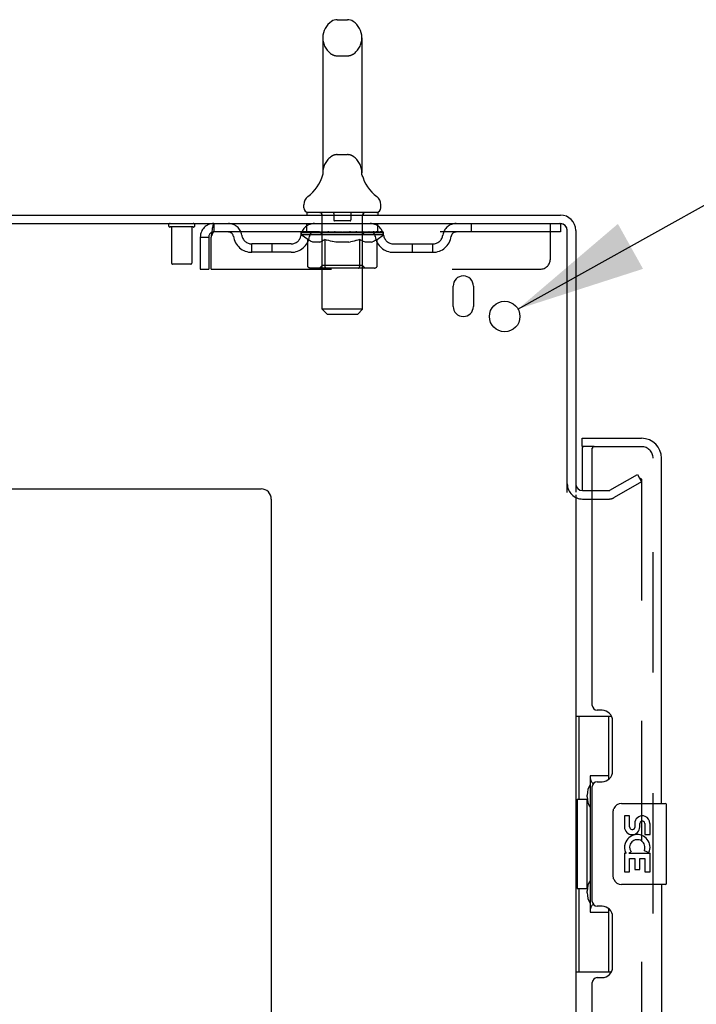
# Model space of a CAD drawing. Header units: inches. Extents: x 0 to 270, y 0 to 175.
# Tile 7 of 81: x 23 to 31, y 113 to 126. Entities that reach past the tile are written whole.
import ezdxf

# ---------------------------------------------------------------- set-up
doc = ezdxf.new("R2010")
doc.units = ezdxf.units.IN
doc.header["$LTSCALE"] = 14.84127
doc.header["$MEASUREMENT"] = 0
doc.linetypes.add('HIDDEN', pattern=[0.2, 0.1, -0.1])
doc.layers.get('0').update_dxf_attribs({"linetype": 'CONTINUOUS'})
for name, color, linetype in [('DEFAULT_2', 8, 'HIDDEN'), ('DIMENSIONS', 7, 'CONTINUOUS'), ('LEFTHAND_DOOR_ASSEMBLY', 7, 'CONTINUOUS'), ('RIGHTHAND_DOOR_ASSEMBLY', 7, 'CONTINUOUS')]:
    doc.layers.add(name, color=color, linetype=linetype)
doc.styles.get("Standard").update_dxf_attribs({"font": 'arial.ttf'})
doc.styles.add('TEXTSTYLE_1', font='gdt', dxfattribs={"width": 0.8})
doc.dimstyles.new('DIMSTYLE_2', dxfattribs={"dimtxt": 1.190476, "dimasz": 1.587302, "dimexe": 0.09, "dimexo": 0.07, "dimgap": 0.09, "dimtad": 0, "dimtih": 1, "dimtoh": 1, "dimzin": 4, "dimdsep": 46, "dimtxsty": 'Standard', "dimblk": '_FILLED', "dimblk1": '_FILLED', "dimblk2": '_FILLED', "dimcen": 0.09, "dimadec": 3, "dimazin": 1, "dimtfac": 1, "dimtdec": 3, "dimtofl": 0, "dimtmove": 0, "dimatfit": 1, "dimldrblk": '_FILLED', "dimfxl": 0, "dimtolj": 1, "dimtzin": 4, "dimarcsym": 0})

# ---------------------------------------------------------------- blocks, each defined once
blk = doc.blocks.new('_FILLED')
at = {"color": 0, "linetype": 'ByBlock'}
blk.add_solid([(0, 0), (-1, 0.2), (-1, -0.2)], dxfattribs=at)
blk = doc.blocks.new('*D26')
at = {"layer": 'DIMENSIONS', "color": 2, "linetype": 'Continuous'}
for p, q in [((28.903, 121.944), (31.98, 123.661)), ((31.98, 123.661), (33.369, 123.661))]:
    blk.add_line(p, q, dxfattribs=at)
at = {"layer": 'DIMENSIONS', "color": 2, "linetype": 'Continuous', "xscale": 1.5873015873, "yscale": 1.5873015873, "zscale": 1.5873015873, "rotation": 209.1540166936}
blk.add_blockref('_FILLED', (28.903, 121.944), dxfattribs=at)
at = {"layer": 'DIMENSIONS', "color": 2, "linetype": 'Continuous', "insert": (33.964, 124.256), "char_height": 1.19048, "width": 3.89744, "attachment_point": 1, "line_spacing_factor": 0.9, "style": 'TEXTSTYLE_1'}
blk.add_mtext('{\\fgdt;n}\\fArial;.38', dxfattribs=at)

msp = doc.modelspace()

# ---------------------------------------------------------------- linework, layer by layer
at = {"color": 7, "linetype": 'Continuous'}
for p, q in [((26.676, 125.511), (26.803, 125.511)), ((26.498, 125.288), (26.498, 123.625)), ((26.981, 125.288), (26.981, 123.625)), ((26.493, 123.581), (26.492, 123.58)), ((26.497, 123.597), (26.496, 123.596)), ((26.496, 123.596), (26.496, 123.595)), ((26.498, 123.604), (26.497, 123.603)), ((26.497, 123.603), (26.497, 123.602)), ((26.497, 123.602), (26.497, 123.601)), ((26.497, 123.601), (26.497, 123.6)), ((26.497, 123.6), (26.497, 123.599)), ((26.497, 123.599), (26.497, 123.598)), ((26.497, 123.598), (26.497, 123.597)), ((26.498, 123.625), (26.498, 123.621)), ((26.498, 123.606), (26.498, 123.605)), ((26.498, 123.605), (26.498, 123.604)), ((26.981, 123.621), (26.981, 123.625)), ((26.981, 123.62), (26.981, 123.621)), ((26.983, 123.596), (26.983, 123.597)), ((26.983, 123.595), (26.983, 123.596)), ((26.983, 123.594), (26.983, 123.595)), ((26.987, 123.58), (26.987, 123.581)), ((26.987, 123.581), (26.987, 123.581)), ((26.265, 123.193), (26.265, 123.231)), ((27.215, 123.193), (27.215, 123.231)), ((26.302, 123.133), (26.302, 123.103)), ((27.177, 123.133), (26.302, 123.133)), ((27.177, 123.133), (27.177, 123.103))]:
    msp.add_line(p, q, dxfattribs=at)
at = {"color": 3, "linetype": 'Continuous'}
for p, q in [((11.667, 123.103), (29.426, 123.103)), ((11.615, 122.999), (29.421, 122.999)), ((29.511, 119.685), (29.511, 122.909)), ((29.615, 122.914), (29.615, 119.686)), ((28.105, 121.978), (28.105, 122.228)), ((28.355, 122.228), (28.355, 121.978)), ((13.865, 119.728), (25.74, 119.728)), ((29.615, 119.655), (29.615, 58.551)), ((29.7, 119.707), (29.819, 119.707)), ((25.865, 119.603), (25.865, 57.228))]:
    msp.add_line(p, q, dxfattribs=at)
at = {"color": 7, "linetype": 'Continuous'}
for points in [[(26.496, 123.595), (26.496, 123.594), (26.496, 123.594)], [(26.498, 123.621), (26.498, 123.62), (26.498, 123.619), (26.498, 123.618), (26.498, 123.618), (26.498, 123.617), (26.498, 123.616), (26.498, 123.616), (26.498, 123.615), (26.498, 123.615), (26.498, 123.614), (26.498, 123.613), (26.498, 123.613), (26.498, 123.612), (26.498, 123.611), (26.498, 123.611), (26.498, 123.61), (26.498, 123.61), (26.498, 123.609), (26.498, 123.609), (26.498, 123.608), (26.498, 123.607), (26.498, 123.607), (26.498, 123.606)], [(26.982, 123.601), (26.982, 123.601), (26.982, 123.602), (26.982, 123.602), (26.982, 123.603), (26.982, 123.603), (26.982, 123.604), (26.982, 123.605), (26.982, 123.605), (26.982, 123.606), (26.982, 123.607), (26.982, 123.607), (26.982, 123.608), (26.982, 123.608), (26.981, 123.609), (26.981, 123.61), (26.981, 123.61), (26.981, 123.611), (26.981, 123.612), (26.981, 123.612), (26.981, 123.613), (26.981, 123.614), (26.981, 123.614), (26.981, 123.615), (26.981, 123.616), (26.981, 123.617), (26.981, 123.617), (26.981, 123.618), (26.981, 123.619), (26.981, 123.62)], [(26.983, 123.597), (26.983, 123.598), (26.983, 123.598), (26.983, 123.599), (26.983, 123.599), (26.982, 123.6), (26.982, 123.601)]]:
    msp.add_lwpolyline(points, dxfattribs=at)
at = {"color": 3, "linetype": 'Continuous'}
msp.add_circle((28.74, 121.853), 0.188, dxfattribs=at)
at = {"color": 7, "linetype": 'Continuous'}
for centre, radius, start, end in [((26.74, 125.288), 0.241, 123.1848, 180), ((26.676, 125.386), 0.125, 90, 123.1848), ((26.803, 125.386), 0.125, 56.8152, 90), ((26.74, 125.288), 0.241, 0, 56.8152), ((26.016, 123.732), 0.5, 306.7414, 344.6791), ((27.464, 123.732), 0.5, 195.3209, 233.2586), ((26.39, 123.231), 0.125, 126.7414, 180), ((27.09, 123.231), 0.125, 0, 53.2586), ((26.325, 123.193), 0.06, 180, 270), ((27.155, 123.193), 0.06, 270, 360), ((29.426, 122.914), 0.085, 4.4898, 85.5102)]:
    msp.add_arc(centre, radius, start, end, dxfattribs=at)
at = {"color": 3, "linetype": 'Continuous'}
for centre, radius, start, end in [((29.426, 122.914), 0.189, 0, 90), ((29.421, 122.909), 0.09, 0, 90), ((28.23, 122.228), 0.125, 0, 180), ((28.23, 121.978), 0.125, 180, 360), ((29.7, 119.792), 0.085, 180, 270), ((25.74, 119.603), 0.125, 0, 90)]:
    msp.add_arc(centre, radius, start, end, dxfattribs=at)
at = {"layer": 'DEFAULT_2', "color": 8, "linetype": 'HIDDEN'}
for p, q in [((26.676, 125.066), (26.803, 125.066)), ((26.676, 123.848), (26.803, 123.848)), ((26.492, 123.58), (26.492, 123.58)), ((26.497, 123.604), (26.497, 123.603)), ((26.497, 123.603), (26.497, 123.602)), ((26.497, 123.602), (26.497, 123.601)), ((26.497, 123.601), (26.497, 123.6)), ((26.497, 123.6), (26.497, 123.599)), ((26.497, 123.599), (26.497, 123.598)), ((26.497, 123.598), (26.497, 123.597)), ((26.498, 123.62), (26.498, 123.619)), ((26.498, 123.616), (26.498, 123.615)), ((26.498, 123.613), (26.498, 123.613)), ((26.498, 123.613), (26.498, 123.613)), ((26.498, 123.612), (26.498, 123.612)), ((26.498, 123.611), (26.498, 123.611)), ((26.498, 123.611), (26.498, 123.611)), ((26.498, 123.61), (26.498, 123.61)), ((26.498, 123.606), (26.498, 123.605)), ((26.498, 123.606), (26.498, 123.606)), ((26.498, 123.605), (26.498, 123.604)), ((26.981, 123.621), (26.981, 123.621)), ((26.981, 123.617), (26.981, 123.617)), ((26.981, 123.614), (26.981, 123.614)), ((26.981, 123.613), (26.981, 123.613)), ((26.981, 123.612), (26.981, 123.612)), ((26.982, 123.605), (26.982, 123.605)), ((26.983, 123.598), (26.983, 123.598)), ((26.983, 123.596), (26.983, 123.597)), ((26.983, 123.595), (26.983, 123.595)), ((26.482, 123.133), (26.482, 123.103)), ((26.491, 121.943), (26.491, 123.103)), ((26.635, 123.123), (26.635, 123.043)), ((26.845, 123.123), (26.845, 123.043)), ((26.989, 121.943), (26.989, 123.103)), ((26.997, 123.133), (26.997, 123.103)), ((24.903, 122.956), (24.619, 122.956)), ((24.637, 122.956), (24.637, 122.509)), ((24.885, 122.956), (24.885, 122.509)), ((25.157, 122.999), (25.157, 122.895)), ((26.302, 122.895), (26.302, 122.999)), ((26.835, 123.033), (26.645, 123.033)), ((27.177, 122.895), (27.177, 122.999)), ((28.327, 122.999), (28.327, 122.895)), ((29.302, 122.561), (29.302, 122.999)), ((29.421, 122.999), (29.427, 122.999)), ((29.427, 122.999), (29.427, 122.895)), ((24.99, 122.832), (24.99, 122.436)), ((24.99, 122.832), (25.094, 122.832)), ((25.094, 122.832), (25.094, 122.436)), ((25.124, 122.436), (25.124, 122.832)), ((29.427, 122.895), (25.157, 122.895)), ((26.234, 122.858), (26.234, 122.895)), ((26.313, 122.802), (26.234, 122.858)), ((27.246, 122.858), (26.234, 122.858)), ((26.241, 122.89), (26.241, 122.895)), ((26.248, 122.887), (26.248, 122.89)), ((26.248, 122.887), (27.231, 122.887)), ((26.255, 122.887), (26.255, 122.89)), ((26.256, 122.887), (26.256, 122.89)), ((26.264, 122.89), (26.264, 122.895)), ((26.277, 122.887), (26.277, 122.89)), ((26.279, 122.887), (26.279, 122.89)), ((26.301, 122.89), (26.301, 122.895)), ((26.313, 122.887), (26.313, 122.89)), ((26.315, 122.887), (26.315, 122.89)), ((26.478, 122.889), (26.317, 122.889)), ((26.352, 122.89), (26.352, 122.895)), ((26.353, 122.887), (26.353, 122.889)), ((26.354, 122.887), (26.354, 122.889)), ((26.356, 122.887), (26.356, 122.889)), ((26.362, 122.887), (26.362, 122.89)), ((26.362, 122.887), (26.362, 122.889)), ((26.365, 122.887), (26.365, 122.89)), ((26.367, 122.887), (26.367, 122.89)), ((26.371, 122.887), (26.371, 122.889)), ((26.382, 122.887), (26.382, 122.889)), ((26.397, 122.887), (26.397, 122.891)), ((26.397, 122.887), (26.397, 122.889)), ((26.413, 122.887), (26.413, 122.889)), ((26.414, 122.89), (26.414, 122.895)), ((26.422, 122.887), (26.422, 122.89)), ((26.425, 122.887), (26.425, 122.89)), ((26.433, 122.887), (26.433, 122.889)), ((26.442, 122.887), (26.442, 122.893)), ((26.454, 122.887), (26.454, 122.889)), ((26.457, 122.887), (26.457, 122.889)), ((26.478, 122.887), (26.478, 122.889)), ((26.532, 122.889), (26.482, 122.889)), ((26.487, 122.89), (26.487, 122.895)), ((26.49, 122.48), (26.49, 122.855)), ((26.492, 122.887), (26.492, 122.89)), ((26.496, 122.887), (26.496, 122.89)), ((26.501, 122.887), (26.501, 122.894)), ((26.504, 122.887), (26.504, 122.889)), ((26.513, 122.887), (26.513, 122.889)), ((26.532, 122.887), (26.532, 122.889)), ((26.592, 122.889), (26.545, 122.889)), ((26.561, 122.887), (26.561, 122.889)), ((26.567, 122.89), (26.567, 122.895)), ((26.57, 122.887), (26.57, 122.89)), ((26.571, 122.887), (26.571, 122.894)), ((26.574, 122.887), (26.574, 122.89)), ((26.58, 122.887), (26.58, 122.89)), ((26.592, 122.887), (26.592, 122.889)), ((26.656, 122.889), (26.613, 122.889)), ((26.623, 122.887), (26.623, 122.889)), ((26.648, 122.889), (26.74, 122.895)), ((26.652, 122.89), (26.652, 122.895)), ((26.652, 122.89), (26.652, 122.895)), ((26.652, 122.895), (26.652, 122.895)), ((26.652, 122.887), (26.652, 122.89)), ((26.655, 122.887), (26.655, 122.89)), ((26.656, 122.887), (26.656, 122.89)), ((26.656, 122.887), (26.656, 122.889)), ((26.723, 122.889), (26.685, 122.889)), ((26.689, 122.887), (26.689, 122.889)), ((26.723, 122.887), (26.723, 122.889)), ((26.738, 122.89), (26.738, 122.89)), ((26.738, 122.887), (26.738, 122.89)), ((26.738, 122.887), (26.738, 122.89)), ((26.74, 122.89), (26.74, 122.895)), ((26.74, 122.895), (26.831, 122.889)), ((26.742, 122.887), (26.742, 122.89)), ((26.742, 122.887), (26.742, 122.89)), ((26.742, 122.89), (26.742, 122.89)), ((26.756, 122.887), (26.756, 122.889)), ((26.756, 122.889), (26.795, 122.889)), ((26.79, 122.887), (26.79, 122.889)), ((26.823, 122.887), (26.823, 122.89)), ((26.823, 122.887), (26.823, 122.889)), ((26.823, 122.889), (26.867, 122.889)), ((26.824, 122.887), (26.824, 122.89)), ((26.827, 122.89), (26.827, 122.895)), ((26.827, 122.895), (26.828, 122.895)), ((26.827, 122.887), (26.827, 122.89)), ((26.828, 122.89), (26.828, 122.895)), ((26.856, 122.887), (26.856, 122.889)), ((26.888, 122.887), (26.888, 122.889)), ((26.888, 122.889), (26.935, 122.889)), ((26.9, 122.887), (26.9, 122.89)), ((26.906, 122.887), (26.906, 122.89)), ((26.908, 122.887), (26.908, 122.894)), ((26.91, 122.887), (26.91, 122.89)), ((26.913, 122.89), (26.913, 122.895)), ((26.919, 122.887), (26.919, 122.889)), ((26.955, 122.803), (26.931, 122.795)), ((26.947, 122.887), (26.947, 122.889)), ((26.947, 122.889), (26.997, 122.889)), ((26.955, 122.478), (26.955, 122.803)), ((26.955, 122.803), (26.967, 122.795)), ((26.967, 122.887), (26.967, 122.889)), ((26.976, 122.887), (26.976, 122.889)), ((26.979, 122.887), (26.979, 122.894)), ((26.984, 122.887), (26.984, 122.89)), ((26.987, 122.887), (26.987, 122.89)), ((26.99, 122.48), (26.99, 122.855)), ((26.993, 122.89), (26.993, 122.895)), ((27.001, 122.887), (27.001, 122.889)), ((27.001, 122.889), (27.246, 122.889)), ((27.023, 122.887), (27.023, 122.889)), ((27.025, 122.887), (27.025, 122.889)), ((27.038, 122.887), (27.038, 122.893)), ((27.047, 122.887), (27.047, 122.889)), ((27.054, 122.887), (27.054, 122.89)), ((27.057, 122.887), (27.057, 122.89)), ((27.065, 122.89), (27.065, 122.895)), ((27.066, 122.887), (27.066, 122.889)), ((27.083, 122.887), (27.083, 122.891)), ((27.083, 122.887), (27.083, 122.889)), ((27.097, 122.887), (27.097, 122.889)), ((27.109, 122.887), (27.109, 122.889)), ((27.112, 122.887), (27.112, 122.89)), ((27.115, 122.887), (27.115, 122.89)), ((27.118, 122.887), (27.118, 122.89)), ((27.118, 122.887), (27.118, 122.889)), ((27.123, 122.887), (27.123, 122.889)), ((27.126, 122.887), (27.126, 122.889)), ((27.126, 122.887), (27.126, 122.889)), ((27.127, 122.89), (27.127, 122.895)), ((27.149, 122.892), (27.245, 122.893)), ((27.149, 122.889), (27.149, 122.892)), ((27.169, 122.803), (27.157, 122.795)), ((27.164, 122.887), (27.164, 122.89)), ((27.167, 122.887), (27.167, 122.89)), ((27.169, 122.803), (27.246, 122.858)), ((27.169, 122.478), (27.169, 122.803)), ((27.178, 122.89), (27.178, 122.895)), ((27.201, 122.887), (27.201, 122.89)), ((27.202, 122.887), (27.202, 122.89)), ((27.215, 122.89), (27.215, 122.895)), ((27.223, 122.887), (27.223, 122.89)), ((27.224, 122.887), (27.224, 122.89)), ((27.231, 122.887), (27.231, 122.89)), ((27.238, 122.89), (27.238, 122.895)), ((27.245, 122.889), (27.245, 122.893)), ((27.246, 122.858), (27.246, 122.89)), ((25.625, 122.644), (25.625, 122.748)), ((26.108, 122.748), (25.625, 122.748)), ((25.875, 122.644), (25.875, 122.748)), ((26.313, 122.478), (26.313, 122.802)), ((26.313, 122.802), (26.324, 122.794)), ((26.335, 122.788), (26.324, 122.794)), ((26.346, 122.782), (26.335, 122.788)), ((26.357, 122.776), (26.346, 122.782)), ((26.367, 122.772), (26.357, 122.777)), ((26.378, 122.768), (26.367, 122.772)), ((26.461, 122.768), (26.378, 122.768)), ((26.461, 122.768), (26.472, 122.772)), ((26.483, 122.777), (26.472, 122.772)), ((26.494, 122.782), (26.483, 122.777)), ((26.505, 122.788), (26.493, 122.782)), ((26.516, 122.795), (26.504, 122.788)), ((26.527, 122.802), (26.515, 122.795)), ((26.527, 122.478), (26.527, 122.802)), ((26.527, 122.802), (26.55, 122.795)), ((26.572, 122.788), (26.55, 122.795)), ((26.595, 122.782), (26.572, 122.788)), ((26.617, 122.776), (26.594, 122.782)), ((26.639, 122.772), (26.616, 122.776)), ((26.661, 122.768), (26.639, 122.772)), ((26.819, 122.768), (26.661, 122.768)), ((26.819, 122.768), (26.841, 122.772)), ((26.864, 122.777), (26.841, 122.772)), ((26.886, 122.782), (26.863, 122.777)), ((26.909, 122.788), (26.886, 122.782)), ((26.931, 122.795), (26.908, 122.788)), ((26.978, 122.788), (26.966, 122.795)), ((26.99, 122.782), (26.978, 122.788)), ((27.001, 122.776), (26.99, 122.782)), ((27.013, 122.772), (27.001, 122.776)), ((27.024, 122.768), (27.012, 122.772)), ((27.099, 122.768), (27.024, 122.768)), ((27.099, 122.768), (27.11, 122.772)), ((27.122, 122.777), (27.11, 122.772)), ((27.133, 122.782), (27.122, 122.776)), ((27.145, 122.788), (27.133, 122.782)), ((27.157, 122.795), (27.145, 122.788)), ((27.371, 122.748), (27.854, 122.748)), ((27.604, 122.644), (27.604, 122.748)), ((27.854, 122.644), (27.854, 122.748)), ((26.108, 122.644), (25.625, 122.644)), ((27.371, 122.644), (27.854, 122.644)), ((24.875, 122.499), (24.647, 122.499)), ((27.134, 122.449), (26.347, 122.449)), ((26.49, 122.48), (26.458, 122.449)), ((26.99, 122.48), (26.49, 122.48)), ((26.531, 122.459), (26.529, 122.462)), ((26.536, 122.452), (26.534, 122.454)), ((26.54, 122.449), (26.538, 122.451)), ((26.542, 122.449), (26.54, 122.449)), ((26.544, 122.449), (26.542, 122.449)), ((26.99, 122.48), (27.022, 122.449)), ((24.99, 122.436), (25.094, 122.436)), ((25.124, 122.436), (29.177, 122.436)), ((26.551, 121.883), (26.491, 121.943)), ((26.989, 121.943), (26.491, 121.943)), ((26.551, 121.883), (26.929, 121.883)), ((26.929, 121.883), (26.989, 121.943)), ((30.036, 119.711), (30.375, 119.907)), ((30.375, 119.907), (30.427, 119.817)), ((30.427, 119.817), (30.088, 119.621)), ((30.427, 119.837), (30.427, 58.368)), ((29.819, 119.707), (30.019, 119.707)), ((29.7, 119.603), (30.019, 119.603))]:
    msp.add_line(p, q, dxfattribs=at)
for points in [[(26.983, 123.595), (26.983, 123.596), (26.983, 123.596)], [(25.157, 122.999), (25.154, 122.998), (25.152, 122.995), (25.15, 122.989), (25.147, 122.982), (25.145, 122.973), (25.143, 122.962), (25.14, 122.95), (25.138, 122.936), (25.136, 122.921), (25.133, 122.904), (25.131, 122.887), (25.128, 122.869), (25.126, 122.851), (25.124, 122.832)], [(25.157, 122.895), (25.154, 122.894), (25.152, 122.893), (25.15, 122.891), (25.147, 122.889), (25.145, 122.885), (25.143, 122.881), (25.14, 122.876), (25.138, 122.871), (25.136, 122.865), (25.133, 122.859), (25.131, 122.853), (25.128, 122.846), (25.126, 122.839), (25.124, 122.832)], [(26.347, 122.449), (26.343, 122.449), (26.339, 122.449), (26.335, 122.451), (26.331, 122.452), (26.327, 122.454), (26.324, 122.456), (26.321, 122.459), (26.318, 122.462), (26.316, 122.466), (26.314, 122.47), (26.313, 122.474), (26.313, 122.478)], [(26.528, 122.466), (26.527, 122.47), (26.527, 122.474), (26.527, 122.478)], [(26.529, 122.462), (26.528, 122.466), (26.527, 122.47), (26.527, 122.474), (26.527, 122.478)], [(26.538, 122.451), (26.536, 122.452), (26.534, 122.454), (26.532, 122.456), (26.531, 122.459)], [(26.937, 122.449), (26.94, 122.449), (26.942, 122.449), (26.944, 122.451), (26.946, 122.452), (26.947, 122.454), (26.949, 122.456), (26.951, 122.459), (26.952, 122.462), (26.953, 122.466), (26.954, 122.47), (26.954, 122.474), (26.955, 122.478)], [(27.134, 122.449), (27.138, 122.449), (27.142, 122.449), (27.147, 122.451), (27.15, 122.452), (27.154, 122.454), (27.158, 122.456), (27.161, 122.459), (27.163, 122.462), (27.165, 122.466), (27.167, 122.47), (27.168, 122.474), (27.169, 122.478)], [(30.41, 119.857), (30.41, 119.857), (30.408, 119.857), (30.406, 119.857), (30.404, 119.856), (30.402, 119.855)], [(30.414, 119.857), (30.412, 119.857), (30.41, 119.857)], [(30.414, 119.857), (30.415, 119.856), (30.417, 119.855), (30.419, 119.854), (30.421, 119.853), (30.422, 119.852), (30.423, 119.85), (30.425, 119.848), (30.426, 119.846), (30.426, 119.844), (30.427, 119.842), (30.427, 119.84), (30.427, 119.837)]]:
    msp.add_lwpolyline(points, dxfattribs=at)
for centre, radius, start, end in [((26.74, 125.288), 0.241, 180, 236.8152), ((26.74, 125.288), 0.241, 303.1848, 360), ((26.676, 125.191), 0.125, 236.8152, 270), ((26.803, 125.191), 0.125, 270, 303.1848), ((26.74, 123.625), 0.241, 123.1848, 180), ((26.676, 123.723), 0.125, 90, 123.1848), ((26.803, 123.723), 0.125, 56.8152, 90), ((26.74, 123.625), 0.241, 0, 56.8152), ((26.461, 123.103), 0.03, 0, 90), ((26.625, 123.123), 0.01, 0, 90), ((26.855, 123.123), 0.01, 90, 180), ((27.019, 123.103), 0.03, 90, 180), ((24.619, 122.977), 0.0215, 90, 270), ((24.903, 122.977), 0.0215, 270, 90), ((25.157, 122.832), 0.167, 90, 180), ((25.336, 122.832), 0.167, 8.0716, 90), ((26.397, 122.832), 0.167, 90, 171.9284), ((26.645, 123.043), 0.01, 180, 270), ((26.835, 123.043), 0.01, 270, 360), ((27.082, 122.832), 0.167, 8.0716, 90), ((28.143, 122.832), 0.167, 90, 171.9284), ((25.157, 122.832), 0.063, 90, 180), ((25.336, 122.832), 0.0625, 7.9863, 90), ((25.625, 122.873), 0.229, 187.9863, 270), ((25.625, 122.873), 0.125, 188.0716, 270), ((26.108, 122.873), 0.125, 270, 351.9284), ((26.108, 122.873), 0.229, 270, 352.0137), ((26.397, 122.832), 0.0625, 90, 172.0137), ((26.458, 122.855), 0.0318, 0, 90), ((27.022, 122.855), 0.0318, 90, 180), ((27.083, 122.832), 0.0625, 7.9863, 90), ((27.371, 122.873), 0.229, 187.9863, 270), ((27.371, 122.873), 0.125, 188.0716, 270), ((27.854, 122.873), 0.125, 270, 351.9284), ((27.854, 122.873), 0.229, 270, 352.0137), ((28.143, 122.832), 0.0625, 90, 172.0137), ((29.177, 122.561), 0.125, 270, 360), ((24.647, 122.509), 0.01, 180, 270), ((24.875, 122.509), 0.01, 270, 360), ((29.7, 119.792), 0.189, 180, 270), ((30.019, 119.74), 0.033, 270, 300), ((30.019, 119.74), 0.137, 270, 300)]:
    msp.add_arc(centre, radius, start, end, dxfattribs=at)
for centre, major_axis, ratio, start_param, end_param in [((26.74, 122.895), (0.506, 0.005), 0.05963, 2.96643, 3.140963), ((26.218, 122.885), (0.158, 0), 0.060556, 0.430652, 1.470503), ((26.74, 122.895), (0.506, 0), 0.060556, -3.141593, -2.96706), ((26.218, 122.88), (0.158, 0.002), 0.05963, 1.376596, 1.469874), ((26.74, 122.895), (0.506, 0.011), 0.05688, 2.791345, 2.965878), ((26.198, 122.885), (0.158, 0.002), 0.05963, 0.25549, 1.295341), ((26.253, 122.885), (0.158, -0.002), 0.05963, 0.605815, 1.645666), ((26.74, 122.895), (0.506, -0.005), 0.05963, -2.96643, -2.791898), ((26.253, 122.88), (0.158, 0), 0.060556, 1.551758, 1.645036), ((26.198, 122.88), (0.158, 0.003), 0.05688, 1.20151, 1.294789), ((26.254, 122.882), (0.131, 0.001), 0.05963, 1.065228, 1.614276), ((26.238, 122.882), (0.131, 0.003), 0.05688, 0.890143, 1.43919), ((26.284, 122.882), (0.131, 0), 0.060556, 1.240391, 1.789438), ((26.74, 122.895), (0.506, 0.015), 0.052395, 2.616403, 2.790936), ((26.195, 122.885), (0.158, 0.003), 0.05688, 0.080405, 1.120256), ((26.303, 122.885), (0.158, -0.003), 0.05688, 0.7809, 1.820751), ((26.74, 122.895), (0.506, -0.011), 0.05688, -2.791345, -2.616812), ((26.303, 122.88), (0.158, -0.002), 0.05963, 1.72692, 1.820198), ((26.195, 122.88), (0.158, 0.005), 0.052395, 1.026568, 1.119847), ((26.238, 122.882), (0.131, 0.004), 0.052395, 0.715201, 1.264248), ((26.329, 122.882), (0.131, -0.001), 0.05963, 1.415553, 1.9646), ((26.74, 122.895), (0.506, 0.02), 0.046319, 2.441654, 2.616187), ((26.366, 122.885), (0.158, -0.005), 0.052395, 0.955842, 1.995693), ((26.74, 122.895), (0.506, -0.015), 0.052395, -2.616403, -2.44187), ((26.209, 122.885), (0.158, 0.005), 0.052395, -0.094537, 0.945314), ((26.366, 122.88), (0.158, -0.003), 0.05688, 1.902006, 1.995284), ((26.209, 122.88), (0.158, 0.006), 0.046319, 0.851819, 0.945098), ((26.252, 122.882), (0.131, 0.005), 0.046319, 0.540452, 1.089499), ((26.386, 122.882), (0.131, -0.003), 0.05688, 1.590638, 2.139686), ((26.74, 122.895), (0.506, 0.024), 0.038841, 2.267123, 2.441656), ((26.441, 122.885), (0.158, -0.006), 0.046319, 1.130591, 2.170442), ((26.238, 122.885), (0.158, 0.006), 0.046319, -0.269286, 0.770565), ((26.74, 122.895), (0.506, -0.02), 0.046319, -2.441654, -2.267121), ((26.441, 122.88), (0.158, -0.005), 0.052395, 2.076947, 2.170226), ((26.238, 122.88), (0.158, 0.007), 0.038841, 0.677289, 0.770567), ((26.282, 122.882), (0.131, 0.006), 0.038841, 0.365921, 0.914969), ((26.453, 122.882), (0.131, -0.004), 0.052395, 1.76558, 2.314627), ((26.74, 122.895), (0.506, 0.027), 0.030195, 2.09281, 2.267343), ((26.525, 122.885), (0.158, -0.007), 0.038841, 1.305122, 2.344973), ((26.283, 122.885), (0.158, 0.007), 0.038841, -0.443817, 0.596034), ((26.74, 122.895), (0.506, -0.024), 0.038841, -2.267123, -2.092591), ((26.525, 122.88), (0.158, -0.006), 0.046319, 2.251696, 2.344975), ((26.283, 122.88), (0.158, 0.008), 0.030195, 0.502975, 0.596254), ((26.325, 122.882), (0.131, 0.007), 0.030195, 0.191608, 0.740655), ((26.53, 122.882), (0.131, -0.005), 0.046319, 1.940329, 2.489376), ((26.342, 122.885), (0.158, 0.008), 0.030195, -0.61813, 0.421721), ((26.74, 122.895), (0.506, 0.029), 0.020645, 1.918687, 2.09322), ((26.615, 122.885), (0.158, -0.008), 0.030195, 1.479435, 2.519286), ((26.74, 122.895), (0.506, -0.027), 0.030195, -2.09281, -1.918277), ((26.615, 122.88), (0.158, -0.007), 0.038841, 2.426227, 2.519505), ((26.342, 122.88), (0.158, 0.009), 0.020645, 0.328852, 0.422131), ((26.381, 122.882), (0.131, 0.007), 0.020645, 0.017485, 0.566532), ((26.612, 122.882), (0.131, -0.006), 0.038841, 2.11486, 2.663907), ((26.413, 122.885), (0.158, 0.009), 0.020645, -0.792253, 0.247598), ((26.74, 122.895), (0.506, 0.03), 0.010478, 1.744704, 1.919237), ((26.709, 122.885), (0.158, -0.009), 0.020645, 1.653558, 2.693409), ((26.74, 122.895), (0.506, -0.029), 0.020645, -1.918687, -1.744154), ((26.709, 122.88), (0.158, -0.008), 0.030195, 2.60054, 2.693819), ((26.413, 122.88), (0.158, 0.009), 0.010478, 0.154869, 0.248148), ((26.448, 122.882), (0.131, 0.008), 0.010478, 6.126688, 6.675735), ((26.699, 122.882), (0.131, -0.007), 0.030195, 2.289173, 2.83822), ((26.494, 122.885), (0.158, 0.009), 0.010478, -0.966236, -0.000846), ((26.804, 122.885), (0.158, -0.009), 0.010478, 1.827541, 2.867392), ((26.74, 122.895), (0.506, -0.03), 0.010478, -1.744704, -1.570171), ((26.804, 122.88), (0.158, -0.009), 0.020645, 2.774664, 2.867942), ((26.787, 122.882), (0.131, -0.007), 0.020645, 2.463296, 3.012344), ((26.675, 122.885), (0.158, 0.009), 0.010478, 0.274201, 1.314052), ((26.606, 122.882), (0.131, 0.008), 0.010478, -0.000483, 0.504314), ((26.582, 122.88), (0.158, 0.009), 0.010478, 0.099668, 0.192946), ((26.74, 122.895), (0.506, 0.03), 0.010478, -1.571421, -1.396888), ((26.897, 122.88), (0.158, -0.009), 0.010478, 2.948646, 3.041925), ((26.873, 122.882), (0.131, -0.008), 0.010478, 2.637279, 3.142076), ((26.77, 122.885), (0.158, 0.009), 0.020645, 0.448184, 1.488034), ((26.693, 122.882), (0.131, 0.007), 0.020645, 0.129249, 0.678296), ((26.675, 122.88), (0.158, 0.009), 0.020645, 0.273651, 0.366929), ((26.986, 122.885), (0.158, -0.009), 0.010478, -3.140747, -2.175357), ((26.74, 122.895), (0.506, 0.029), 0.020645, -1.397439, -1.222906), ((26.74, 122.895), (0.506, -0.03), 0.010478, 1.222355, 1.396888), ((26.864, 122.885), (0.158, 0.008), 0.030195, 0.622307, 1.662158), ((26.781, 122.882), (0.131, 0.007), 0.030195, 0.303372, 0.852419), ((27.031, 122.882), (0.131, -0.008), 0.010478, 2.749043, 3.29809), ((27.066, 122.885), (0.158, -0.009), 0.020645, 2.893995, 3.933846), ((26.77, 122.88), (0.158, 0.008), 0.030195, 0.447774, 0.541052), ((27.066, 122.88), (0.158, -0.009), 0.010478, 2.893445, 2.986723), ((26.74, 122.895), (0.506, 0.027), 0.030195, -1.223315, -1.048783), ((26.74, 122.895), (0.506, -0.029), 0.020645, 1.048373, 1.222906), ((26.955, 122.885), (0.158, 0.007), 0.038841, 0.79662, 1.836471), ((26.867, 122.882), (0.131, 0.006), 0.038841, 0.477686, 1.026733), ((27.098, 122.882), (0.131, -0.007), 0.020645, 2.57506, 3.124108), ((27.137, 122.885), (0.158, -0.008), 0.030195, 2.719872, 3.759723), ((27.038, 122.885), (0.158, 0.006), 0.046319, 0.971151, 2.011002), ((26.864, 122.88), (0.158, 0.007), 0.038841, 0.622087, 0.715366), ((27.137, 122.88), (0.158, -0.009), 0.020645, 2.719462, 2.812741), ((26.74, 122.895), (0.506, 0.024), 0.038841, -1.049002, -0.874469), ((26.74, 122.895), (0.506, -0.027), 0.030195, 0.87425, 1.048783), ((26.95, 122.882), (0.131, 0.005), 0.046319, 0.652216, 1.201263), ((27.113, 122.885), (0.158, 0.005), 0.052395, 1.1459, 2.185751), ((27.154, 122.882), (0.131, -0.007), 0.030195, 2.400937, 2.949985), ((27.196, 122.885), (0.158, -0.007), 0.038841, 2.545558, 3.585409), ((27.026, 122.882), (0.131, 0.004), 0.052395, 0.826965, 1.376012), ((26.955, 122.88), (0.158, 0.006), 0.046319, 0.796618, 0.889896), ((27.196, 122.88), (0.158, -0.008), 0.030195, 2.545339, 2.638617), ((27.176, 122.885), (0.158, 0.003), 0.05688, 1.320842, 2.360692), ((26.74, 122.895), (0.506, 0.02), 0.046319, -0.874471, -0.699939), ((26.74, 122.895), (0.506, -0.024), 0.038841, 0.699936, 0.874469), ((27.241, 122.885), (0.158, -0.006), 0.046319, 2.371028, 3.410879), ((27.198, 122.882), (0.131, -0.006), 0.038841, 2.226624, 2.775671), ((27.226, 122.885), (0.158, 0.002), 0.05963, 1.495927, 2.535778), ((27.094, 122.882), (0.131, 0.003), 0.05688, 1.001907, 1.550954), ((27.271, 122.885), (0.158, -0.005), 0.052395, 2.196279, 3.23613), ((27.227, 122.882), (0.131, -0.005), 0.046319, 2.052093, 2.601141), ((27.038, 122.88), (0.158, 0.005), 0.052395, 0.971367, 1.064645), ((27.262, 122.885), (0.158, 0), 0.060556, 2.364024, 2.71094), ((27.241, 122.88), (0.158, -0.007), 0.038841, 2.371026, 2.464304), ((27.284, 122.885), (0.158, -0.003), 0.05688, 2.021337, 3.061188), ((26.74, 122.895), (0.506, 0.015), 0.052395, -0.699723, -0.52519), ((26.74, 122.895), (0.506, -0.02), 0.046319, 0.525406, 0.699939), ((27.281, 122.885), (0.158, -0.002), 0.05963, 1.846251, 2.886102), ((27.151, 122.882), (0.131, 0.001), 0.05963, 1.176993, 1.72604), ((27.242, 122.882), (0.131, -0.004), 0.052395, 1.877344, 2.426392), ((27.195, 122.882), (0.131, 0), 0.060556, 1.352155, 1.901202), ((27.241, 122.882), (0.131, -0.003), 0.05688, 1.702402, 2.25145), ((27.226, 122.882), (0.131, -0.001), 0.05963, 1.527317, 2.076364), ((27.113, 122.88), (0.158, 0.003), 0.05688, 1.146309, 1.239587), ((27.271, 122.88), (0.158, -0.006), 0.046319, 2.196495, 2.289773), ((26.74, 122.895), (0.506, 0.011), 0.05688, -0.524781, -0.350248), ((26.74, 122.895), (0.506, -0.015), 0.052395, 0.350657, 0.52519), ((27.262, 122.88), (0.158, -0.002), 0.05963, 1.764997, 1.971333), ((27.176, 122.88), (0.158, 0.002), 0.05963, 1.321394, 1.414673), ((27.284, 122.88), (0.158, -0.005), 0.052395, 2.021746, 2.115024), ((26.74, 122.895), (0.506, 0.005), 0.05963, -0.349695, -0.175162), ((26.74, 122.895), (0.506, -0.011), 0.05688, 0.175715, 0.350248), ((27.226, 122.88), (0.158, 0), 0.060556, 1.496556, 1.589835), ((27.281, 122.88), (0.158, -0.003), 0.05688, 1.846804, 1.940083), ((26.74, 122.895), (0.506, -0.005), 0.05963, 6.27665, 6.458348), ((26.74, 122.895), (0.506, 0), 0.060556, -0.174533, -0.058352)]:
    msp.add_ellipse(centre, major_axis=major_axis, ratio=ratio, start_param=start_param, end_param=end_param, dxfattribs=at)
at = {"layer": 'LEFTHAND_DOOR_ASSEMBLY', "color": 7, "linetype": 'Continuous'}
for p, q in [((29.694, 120.249), (29.694, 120.353)), ((29.841, 120.249), (29.694, 120.249)), ((29.694, 120.229), (29.694, 119.707)), ((29.615, 116.928), (30.055, 116.928)), ((29.654, 116.928), (29.654, 115.903)), ((30.019, 116.928), (30.019, 116.148)), ((29.792, 116.193), (29.792, 114.513)), ((30.019, 116.193), (29.792, 116.193)), ((29.632, 115.903), (29.632, 114.803)), ((29.632, 115.903), (29.755, 115.903)), ((29.755, 115.933), (29.755, 115.954)), ((29.755, 114.803), (29.755, 115.903)), ((30.178, 115.853), (30.718, 115.853)), ((30.733, 114.868), (30.733, 115.838)), ((30.078, 114.953), (30.078, 115.753)), ((30.215, 115.699), (30.215, 115.562)), ((30.278, 115.699), (30.215, 115.699)), ((30.278, 115.562), (30.278, 115.699)), ((30.343, 115.625), (30.343, 115.556)), ((30.404, 115.562), (30.404, 115.604)), ((30.467, 115.604), (30.467, 115.468)), ((30.53, 115.468), (30.53, 115.604)), ((30.467, 115.468), (30.53, 115.468)), ((30.215, 115.237), (30.215, 115.007)), ((30.234, 115.237), (30.215, 115.237)), ((30.268, 115.237), (30.295, 115.257)), ((30.268, 115.237), (30.53, 115.237)), ((30.278, 115.007), (30.278, 115.175)), ((30.278, 115.175), (30.343, 115.175)), ((30.343, 115.175), (30.343, 115.038)), ((30.404, 115.038), (30.404, 115.175)), ((30.404, 115.175), (30.467, 115.175)), ((30.459, 115.273), (30.517, 115.248)), ((30.467, 115.175), (30.467, 115.007)), ((30.53, 115.007), (30.53, 115.237)), ((30.343, 115.038), (30.404, 115.038)), ((30.215, 115.007), (30.278, 115.007)), ((30.467, 115.007), (30.53, 115.007)), ((29.632, 114.803), (29.755, 114.803)), ((29.654, 114.803), (29.654, 113.778)), ((30.718, 114.853), (30.178, 114.853)), ((29.755, 114.752), (29.755, 114.773)), ((30.019, 114.558), (30.019, 113.778)), ((29.792, 114.513), (30.019, 114.513)), ((29.615, 113.778), (30.055, 113.778))]:
    msp.add_line(p, q, dxfattribs=at)
at = {"layer": 'LEFTHAND_DOOR_ASSEMBLY', "color": 3, "linetype": 'Continuous'}
for p, q in [((29.694, 120.353), (30.426, 120.353)), ((29.819, 117.06), (29.819, 120.229)), ((30.673, 115.853), (30.673, 120.106)), ((29.939, 117), (29.879, 117)), ((30.069, 116.25), (30.069, 116.87)), ((29.819, 114.645), (29.819, 116.06)), ((29.879, 116.12), (29.939, 116.12)), ((30.673, 114.853), (30.673, 98.353)), ((29.939, 114.585), (29.879, 114.585)), ((30.069, 113.835), (30.069, 114.455)), ((29.879, 113.705), (29.939, 113.705)), ((29.819, 99.56), (29.819, 113.645))]:
    msp.add_line(p, q, dxfattribs=at)
at = {"layer": 'LEFTHAND_DOOR_ASSEMBLY', "color": 8, "linetype": 'HIDDEN'}
for p, q in [((29.841, 120.249), (30.426, 120.249)), ((30.569, 58.099), (30.569, 120.106))]:
    msp.add_line(p, q, dxfattribs=at)
at = {"layer": 'LEFTHAND_DOOR_ASSEMBLY', "color": 7, "linetype": 'Continuous'}
for points in [[(29.792, 116.169), (29.792, 116.166), (29.792, 116.162), (29.793, 116.158), (29.795, 116.154), (29.796, 116.149), (29.798, 116.144), (29.801, 116.138), (29.804, 116.132), (29.807, 116.126), (29.811, 116.119), (29.815, 116.112), (29.82, 116.104), (29.825, 116.095), (29.828, 116.092)], [(30.078, 115.753), (30.078, 115.759), (30.079, 115.765), (30.08, 115.771), (30.081, 115.777), (30.082, 115.783), (30.084, 115.789)], [(30.084, 114.917), (30.082, 114.922), (30.081, 114.928), (30.08, 114.934), (30.079, 114.94), (30.078, 114.947), (30.078, 114.953)], [(29.828, 114.614), (29.825, 114.61), (29.82, 114.602), (29.815, 114.594), (29.811, 114.587), (29.807, 114.58), (29.804, 114.573), (29.801, 114.567), (29.798, 114.562), (29.796, 114.557), (29.795, 114.552), (29.793, 114.548), (29.792, 114.544), (29.792, 114.54), (29.792, 114.537)]]:
    msp.add_lwpolyline(points, dxfattribs=at)
at = {"layer": 'LEFTHAND_DOOR_ASSEMBLY', "color": 3, "linetype": 'Continuous'}
for centre, radius, start, end in [((30.426, 120.106), 0.246, 0, 90), ((29.839, 120.229), 0.02, 90, 180), ((29.879, 117.06), 0.06, 180, 270), ((29.939, 116.87), 0.13, 0, 90), ((29.939, 116.25), 0.13, 270, 360), ((29.879, 116.06), 0.06, 90, 180), ((29.879, 114.645), 0.06, 180, 270), ((29.939, 114.455), 0.13, 0, 90), ((29.939, 113.835), 0.13, 270, 360), ((29.879, 113.645), 0.06, 90, 180)]:
    msp.add_arc(centre, radius, start, end, dxfattribs=at)
at = {"layer": 'LEFTHAND_DOOR_ASSEMBLY', "color": 7, "linetype": 'Continuous'}
for centre, radius, start, end in [((29.714, 120.229), 0.02, 109.2857, 180), ((30.178, 115.753), 0.1, 90, 158.7946), ((30.718, 115.838), 0.015, 0, 90), ((30.435, 115.604), 0.0943, 68.6999, 167.4338), ((30.435, 115.604), 0.0943, 0, 68.6704), ((30.31, 115.562), 0.0943, 180, 360), ((30.31, 115.562), 0.0314, 180, 261.2295), ((30.309, 115.567), 0.0362, 263.4285, 341.7628), ((30.435, 115.604), 0.0314, 0, 180.0485), ((30.373, 115.311), 0.157, 336.5966, 161.8791), ((30.373, 115.311), 0.0943, 336.5966, 215.1122), ((30.369, 115.311), 0.154, 161.4199, 206.1963), ((30.373, 115.311), 0.157, 205.737, 207.8532), ((30.178, 114.953), 0.1, 201.205, 270), ((30.718, 114.868), 0.015, 270, 360)]:
    msp.add_arc(centre, radius, start, end, dxfattribs=at)
at = {"layer": 'LEFTHAND_DOOR_ASSEMBLY', "color": 8, "linetype": 'HIDDEN'}
msp.add_arc((30.426, 120.106), 0.142, 0, 90, dxfattribs=at)
at = {"layer": 'LEFTHAND_DOOR_ASSEMBLY', "color": 7, "linetype": 'Continuous'}
for centre, start_param, end_param in [((29.859, 115.943), 0.699287, 1.51401), ((29.859, 115.943), -4.655602, -3.84088), ((29.859, 114.762), 0.699287, 1.51401), ((29.859, 114.762), -4.655602, -3.84088)]:
    msp.add_ellipse(centre, major_axis=(0, 0.18), ratio=0.579493, start_param=start_param, end_param=end_param, dxfattribs=at)
at = {"layer": 'RIGHTHAND_DOOR_ASSEMBLY', "color": 8, "linetype": 'HIDDEN'}
msp.add_line((30.569, 58.099), (30.569, 120.106), dxfattribs=at)
msp.add_arc((30.426, 120.106), 0.142, 0, 90, dxfattribs=at)

# ---------------------------------------------------------------- dimensions: what is measured, and where the dimension line sits
at = {"layer": 'DIMENSIONS', "color": 2, "linetype": 'Continuous'}
dim = msp.add_diameter_dim_2p(p1=(28.903, 121.944), p2=(28.576, 121.762), text='%%c<>', dimstyle='DIMSTYLE_2', override={"dimpost": '<>'}, dxfattribs=at)
dim.commit()
dim.dimension.update_dxf_attribs({"geometry": '*D26', "text_midpoint": (35.913, 123.661), "dimtype": 163})

doc.saveas('drawing.dxf')
